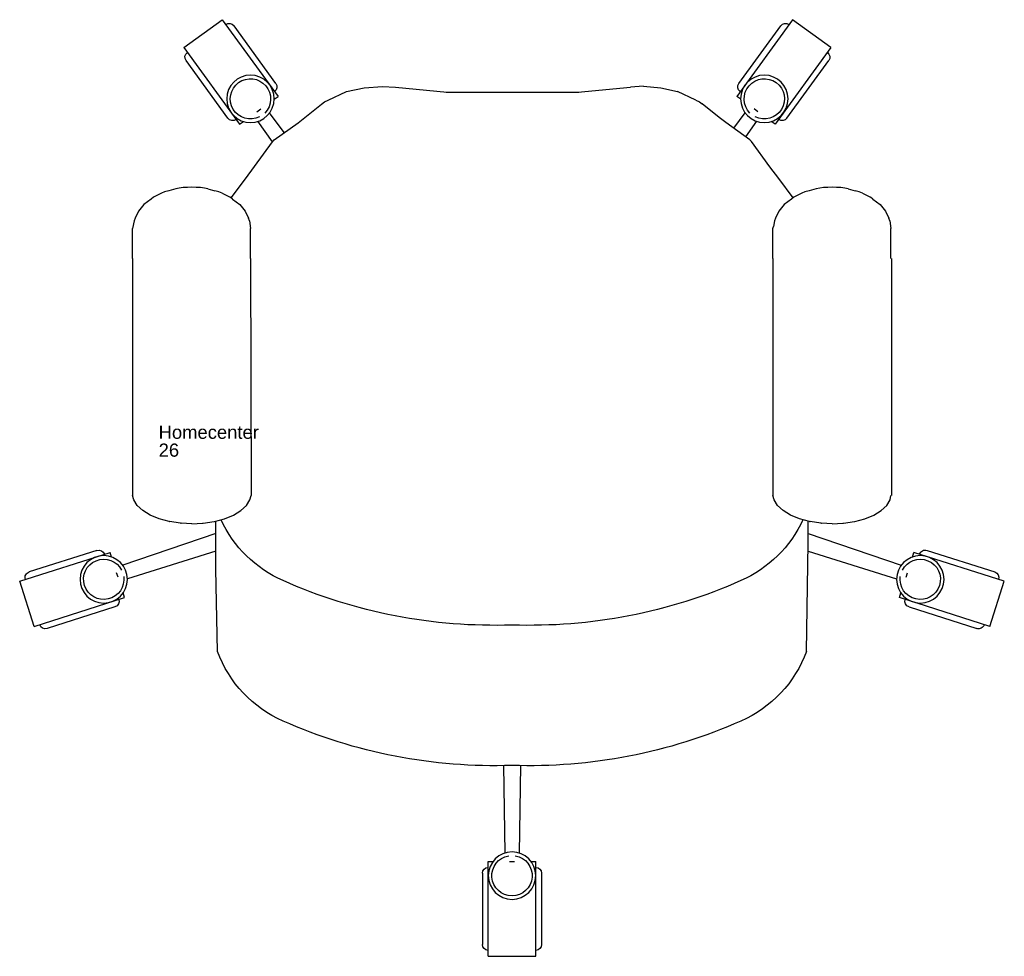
# Model space of a CAD drawing. Header units: inches. Extents: x 38 to 872, y -154 to 346.
# Tile 36 of 99: x 577 to 637, y -153 to -96. Entities that reach past the tile are written whole.
import ezdxf

# ---------------------------------------------------------------- set-up
doc = ezdxf.new("R2010")
doc.units = ezdxf.units.IN
doc.header["$MEASUREMENT"] = 0
doc.styles.get("Standard").update_dxf_attribs({"font": 'arial.ttf'})

# ---------------------------------------------------------------- blocks, each defined once
blk = doc.blocks.new('Silla')
for p, q in [((-4.067, 41.016), (-1.187, 41.016)), ((-4.067, 41.016), (-4.067, 35.256)), ((-1.187, 41.016), (-1.187, 35.256)), ((-4.427, 35.976), (-4.427, 40.296)), ((-0.827, 35.976), (-0.827, 40.296)), ((-4.067, 35.256), (-3.772, 35.256)), ((-3.134, 29.442), (-3.066, 34.748)), ((-2.771, 35.256), (-2.483, 35.256)), ((-2.12, 29.442), (-2.189, 34.748)), ((-1.482, 35.256), (-1.187, 35.256)), ((-20.504, 22.512), (-20.618, 17.511)), ((15.249, 22.512), (15.364, 15.939)), ((-31.645, 20.988), (-32.519, 18.244)), ((-31.645, 20.988), (-26.157, 19.24)), ((-26.733, 19.801), (-30.849, 21.113)), ((26.39, 20.988), (20.902, 19.24)), ((21.479, 19.801), (25.595, 21.113)), ((26.39, 20.988), (27.265, 18.244)), ((-26.157, 19.24), (-26.246, 18.958)), ((20.902, 19.24), (20.992, 18.958)), ((-32.519, 18.244), (-27.031, 16.496)), ((-26.55, 18.005), (-26.637, 17.73)), ((-20.618, 16.429), (-25.977, 18.094)), ((15.364, 16.429), (20.723, 18.094)), ((21.296, 18.005), (21.383, 17.73)), ((27.265, 18.244), (21.777, 16.496)), ((-27.826, 16.371), (-31.942, 17.683)), ((-20.618, 17.511), (-20.618, 17.239)), ((22.572, 16.371), (26.688, 17.683)), ((-26.941, 16.777), (-27.031, 16.496)), ((-20.618, 15.35), (-26.265, 17.266)), ((-20.618, 17.239), (-20.618, 15.939)), ((15.364, 15.35), (21.011, 17.266)), ((21.687, 16.777), (21.777, 16.496)), ((-20.618, 15.939), (-20.618, 15.176)), ((15.364, 15.939), (15.364, 15.176)), ((-20.618, 15.176), (-20.618, 14.597)), ((15.364, 15.176), (15.364, 14.597)), ((-24.059, 14.452), (-24.603, 14.229)), ((-23.439, 14.618), (-24.059, 14.452)), ((-23.439, 14.618), (-23.413, 14.622)), ((-22.753, 14.722), (-23.413, 14.622)), ((-22.753, 14.722), (-22.713, 14.724)), ((-22.067, 14.754), (-22.713, 14.724)), ((-22.067, 14.754), (-21.421, 14.724)), ((-21.421, 14.724), (-21.381, 14.722)), ((-21.381, 14.722), (-20.721, 14.622)), ((-20.721, 14.622), (-20.695, 14.618)), ((-20.695, 14.618), (-20.075, 14.452)), ((-20.075, 14.452), (-19.532, 14.229)), ((14.821, 14.452), (14.277, 14.229)), ((15.441, 14.618), (14.821, 14.452)), ((15.441, 14.618), (15.467, 14.622)), ((16.127, 14.722), (15.467, 14.622)), ((16.127, 14.722), (16.167, 14.724)), ((16.813, 14.754), (16.167, 14.724)), ((16.813, 14.754), (17.459, 14.724)), ((17.459, 14.724), (17.499, 14.722)), ((17.499, 14.722), (18.159, 14.622)), ((18.159, 14.622), (18.185, 14.618)), ((18.185, 14.618), (18.805, 14.452)), ((18.805, 14.452), (19.348, 14.229)), ((-25.049, 13.958), (-25.38, 13.648)), ((-24.603, 14.229), (-25.049, 13.958)), ((-19.532, 14.229), (-19.086, 13.958)), ((-19.086, 13.958), (-18.755, 13.648)), ((13.831, 13.958), (13.5, 13.648)), ((14.277, 14.229), (13.831, 13.958)), ((19.348, 14.229), (19.794, 13.958)), ((19.794, 13.958), (20.125, 13.648)), ((-25.584, 13.312), (-25.667, 13.034)), ((-25.38, 13.648), (-25.584, 13.312)), ((-18.755, 13.648), (-18.551, 13.312)), ((-18.551, 13.312), (-18.467, 13.034)), ((13.296, 13.312), (13.213, 13.034)), ((13.5, 13.648), (13.296, 13.312)), ((20.125, 13.648), (20.329, 13.312)), ((20.329, 13.312), (20.383, 13.039)), ((-25.667, -1.357), (-25.667, 13.034)), ((-18.496, -1.357), (-18.467, 13.034)), ((13.213, -1.357), (13.213, 13.034)), ((20.413, -1.357), (20.413, 13.034)), ((-25.667, -1.357), (-25.667, -1.984)), ((-18.496, -1.357), (-18.496, -1.984)), ((13.213, -1.357), (13.213, -1.984)), ((20.384, -1.357), (20.384, -1.984)), ((-25.667, -1.984), (-25.667, -2.595)), ((-18.496, -1.984), (-18.496, -2.595)), ((13.213, -1.984), (13.213, -2.595)), ((20.384, -1.984), (20.384, -2.595)), ((-25.667, -2.595), (-25.667, -3.173)), ((-18.496, -2.595), (-18.496, -3.167)), ((13.213, -2.595), (13.213, -3.173)), ((20.384, -2.595), (20.384, -3.173)), ((-25.57, -3.629), (-25.667, -3.173)), ((-18.565, -3.629), (-18.496, -3.167)), ((-18.496, -3.168), (-18.496, -3.167)), ((13.213, -3.173), (13.259, -3.282)), ((13.31, -3.629), (13.259, -3.282)), ((20.315, -3.629), (20.383, -3.176)), ((20.384, -3.168), (20.384, -3.167)), ((-25.502, -3.789), (-25.57, -3.629)), ((-25.303, -4.224), (-25.502, -3.789)), ((-18.831, -4.224), (-18.632, -3.789)), ((-18.565, -3.629), (-18.632, -3.789)), ((13.378, -3.789), (13.31, -3.629)), ((13.577, -4.224), (13.378, -3.789)), ((20.049, -4.224), (20.248, -3.789)), ((20.315, -3.629), (20.248, -3.789)), ((-24.98, -4.618), (-25.303, -4.224)), ((-24.544, -4.956), (-24.98, -4.618)), ((-19.591, -4.956), (-19.155, -4.618)), ((-19.155, -4.618), (-18.831, -4.224)), ((13.9, -4.618), (13.577, -4.224)), ((14.336, -4.956), (13.9, -4.618)), ((19.289, -4.956), (19.725, -4.618)), ((19.725, -4.618), (20.049, -4.224)), ((-24.4, -5.067), (-24.544, -4.956)), ((-23.9, -5.313), (-24.4, -5.067)), ((-23.717, -5.393), (-23.9, -5.313)), ((-20.234, -5.313), (-20.418, -5.393)), ((-20.234, -5.313), (-19.734, -5.067)), ((-19.591, -4.956), (-19.734, -5.067)), ((-19.687, -5.031), (-18.816, -6.194)), ((14.442, -5.038), (13.574, -6.198)), ((14.48, -5.067), (14.336, -4.956)), ((14.98, -5.313), (14.48, -5.067)), ((15.163, -5.393), (14.98, -5.313)), ((18.646, -5.313), (18.462, -5.393)), ((18.646, -5.313), (19.146, -5.067)), ((19.289, -4.956), (19.146, -5.067)), ((-23.47, -5.464), (-23.717, -5.393)), ((-23.034, -5.58), (-23.47, -5.464)), ((-22.826, -5.62), (-23.034, -5.58)), ((-22.59, -5.65), (-22.826, -5.62)), ((-22.334, -5.668), (-22.59, -5.65)), ((-22.067, -5.674), (-22.334, -5.668)), ((-21.801, -5.668), (-22.067, -5.674)), ((-21.544, -5.65), (-21.801, -5.668)), ((-21.308, -5.62), (-21.544, -5.65)), ((-21.101, -5.58), (-21.308, -5.62)), ((-21.101, -5.58), (-20.664, -5.464)), ((-20.418, -5.393), (-20.664, -5.464)), ((15.41, -5.464), (15.163, -5.393)), ((15.846, -5.58), (15.41, -5.464)), ((16.054, -5.62), (15.846, -5.58)), ((16.29, -5.65), (16.054, -5.62)), ((16.546, -5.668), (16.29, -5.65)), ((16.813, -5.674), (16.546, -5.668)), ((17.079, -5.668), (16.813, -5.674)), ((17.336, -5.65), (17.079, -5.668)), ((17.572, -5.62), (17.336, -5.65)), ((17.779, -5.58), (17.572, -5.62)), ((17.779, -5.58), (18.216, -5.464)), ((18.462, -5.393), (18.216, -5.464)), ((-18.816, -6.194), (-17.162, -8.44)), ((13.574, -6.198), (13.037, -6.908)), ((13.037, -6.908), (11.913, -8.451)), ((-17.162, -8.44), (-18.06, -9.678)), ((-17.162, -8.44), (-17.06, -8.55)), ((-17.06, -8.55), (-15.617, -9.591)), ((11.806, -8.557), (10.363, -9.599)), ((11.572, -8.726), (12.245, -9.678)), ((11.806, -8.557), (11.913, -8.451)), ((-22.55, -14.155), (-19.164, -9.495)), ((-19.164, -9.495), (-18.926, -9.668)), ((-16.451, -8.989), (-17.351, -10.194)), ((10.837, -9.257), (11.536, -10.194)), ((13.35, -9.495), (13.111, -9.668)), ((16.736, -14.155), (13.35, -9.495)), ((-19.879, -9.866), (-22.418, -13.36)), ((-15.617, -9.591), (-14.184, -10.727)), ((9.942, -9.918), (8.929, -10.735)), ((10.363, -9.599), (9.942, -9.918)), ((14.064, -9.866), (16.604, -13.36)), ((-18.116, -10.256), (-17.883, -10.426)), ((-14.184, -10.727), (-14.006, -10.861)), ((8.75, -10.865), (8.929, -10.735)), ((12.301, -10.256), (12.068, -10.426)), ((-20.22, -15.847), (-16.834, -11.187)), ((-17.073, -11.014), (-16.834, -11.187)), ((-14.006, -10.861), (-13.791, -10.966)), ((-13.791, -10.966), (-12.674, -11.484)), ((8.536, -10.966), (7.42, -11.484)), ((8.536, -10.966), (8.75, -10.865)), ((11.259, -11.014), (11.02, -11.187)), ((14.406, -15.847), (11.02, -11.187)), ((-12.674, -11.484), (-11.595, -11.708)), ((-11.595, -11.708), (-10.486, -11.8)), ((-10.486, -11.8), (-9.7, -11.741)), ((-9.7, -11.741), (-6.566, -11.447)), ((-6.622, -11.447), (1.431, -11.447)), ((1.369, -11.447), (4.563, -11.746)), ((5.362, -11.806), (4.563, -11.746)), ((5.362, -11.806), (6.407, -11.713)), ((6.407, -11.713), (7.42, -11.484)), ((-16.966, -11.982), (-19.506, -15.476)), ((11.152, -11.982), (13.691, -15.476)), ((-22.55, -14.155), (-20.22, -15.847)), ((16.736, -14.155), (14.406, -15.847))]:
    blk.add_line(p, q)
for centre in [(-2.627, 36.12), (-27.417, 18.13), (22.163, 18.13), (-18.507, -11.04), (12.693, -11.04)]:
    blk.add_circle(centre, 1.44)
for centre, radius, start, end in [((-4.067, 40.296), 0.36, 90, 180), ((-1.187, 40.296), 0.36, 0, 90), ((-2.627, 36.12), 1.224, 279.46232, 260.53768), ((-4.067, 35.976), 0.36, 180, 270), ((-1.187, 35.976), 0.36, 270, 0), ((-3.701, -2.208), 31.655, 88.05526, 113.9054), ((-1.553, -2.208), 31.655, 66.0946, 91.94474), ((-13.557, 19.951), 7.404, 113.66768, 159.76305), ((8.303, 19.951), 7.404, 20.23695, 66.33232), ((-30.959, 20.77), 0.36, 72.32754, 162.32754), ((25.704, 20.77), 0.36, 17.67246, 107.67246), ((-3.701, -10.732), 31.655, 88.05526, 113.9054), ((-1.553, -10.732), 31.655, 66.0946, 91.94474), ((-26.843, 19.458), 0.36, 342.32754, 72.32754), ((21.588, 19.458), 0.36, 107.67246, 197.67246), ((-27.417, 18.13), 1.224, 351.78986, 332.86522), ((22.163, 18.13), 1.224, 207.13478, 188.21014), ((-31.833, 18.026), 0.36, 162.32754, 252.32754), ((-13.557, 11.427), 7.404, 113.66768, 155.39861), ((8.303, 11.427), 7.404, 24.60139, 66.33232), ((26.579, 18.026), 0.36, 287.67246, 17.67246), ((-27.717, 16.714), 0.36, 252.32754, 342.32754), ((22.463, 16.714), 0.36, 197.67246, 287.67246), ((-19.588, -10.077), 0.36, 54, 144), ((-18.507, -11.04), 1.224, 63.46232, 44.53768), ((12.693, -11.04), 1.224, 135.46232, 116.53768), ((13.773, -10.077), 0.36, 36, 126), ((-17.258, -11.77), 0.36, 324, 54), ((11.443, -11.77), 0.36, 126, 216), ((-22.127, -13.572), 0.36, 144, 234), ((16.312, -13.572), 0.36, 306, 36), ((-19.797, -15.265), 0.36, 234, 324), ((13.982, -15.265), 0.36, 216, 306)]:
    blk.add_arc(centre, radius, start, end)
for tag, p, flags in [('ID', (-24.079, 11.736), 5), ('COMODIDAD', (-24.117, 8.545), 2)]:
    blk.add_attdef(tag, p, '', height=0.8, dxfattribs=dict(flags=flags))
for tag, p in [('PUESTO', (-24.083, 10.685)), ('MARCA', (-24.083, 9.598))]:
    blk.add_attdef(tag, p, '', height=0.8)

msp = doc.modelspace()

# ---------------------------------------------------------------- block references
ref = msp.add_blockref('Silla', (609.298, -112.122), dxfattribs=dict(xscale=-1, rotation=180))
ref.add_attrib('PUESTO', '26', (585.215, -122.807), dxfattribs={"height": 0.8})
ref.add_attrib('MARCA', 'Homecenter', (585.215, -121.72), dxfattribs={"height": 0.8})

doc.saveas('drawing.dxf')
